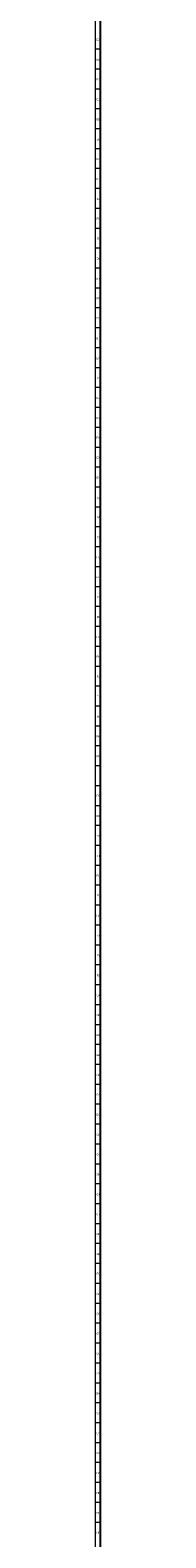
# Model space of a CAD drawing. Header units: millimetres. Extents: x -34 to 6620, y -230 to 4700.
# Tile 18 of 216: x 2 to 7, y 774 to 2289. Entities that reach past the tile are written whole.
import ezdxf

# ---------------------------------------------------------------- set-up
doc = ezdxf.new("R2010")
doc.units = ezdxf.units.MM
doc.layers.add('1', color=7, linetype='Continuous', true_color=0xffffff)
doc.styles.add('Arial Unicode MS', font='Arial Unicode MS')

msp = doc.modelspace()

# ---------------------------------------------------------------- linework, layer by layer
at = {"layer": '1', "color": 3, "linetype": 'Continuous', "lineweight": 18}
msp.add_line((2, 2), (2, 4698), dxfattribs=at)
at = {"layer": '1', "color": 7, "linetype": 'Continuous', "lineweight": 25}
msp.add_line((7, 7), (7, 4693), dxfattribs=at)
at = {"layer": '1', "color": 3, "linetype": 'Continuous', "lineweight": 13}
for p, q in [((2, 2270), (7, 2270)), ((2, 2250), (7, 2250)), ((2, 2230), (7, 2230)), ((2, 2210), (7, 2210)), ((2, 2190), (7, 2190)), ((2, 2170), (7, 2170)), ((2, 2150), (7, 2150)), ((2, 2130), (7, 2130)), ((2, 2110), (7, 2110)), ((2, 2090), (7, 2090)), ((2, 2070), (7, 2070)), ((2, 2050), (7, 2050)), ((2, 2030), (7, 2030)), ((2, 2010), (7, 2010)), ((2, 1990), (7, 1990)), ((2, 1970), (7, 1970)), ((2, 1950), (7, 1950)), ((2, 1930), (7, 1930)), ((2, 1910), (7, 1910)), ((2, 1890), (7, 1890)), ((2, 1870), (7, 1870)), ((2, 1850), (7, 1850)), ((2, 1830), (7, 1830)), ((2, 1810), (7, 1810)), ((2, 1790), (7, 1790)), ((2, 1770), (7, 1770)), ((2, 1750), (7, 1750)), ((2, 1730), (7, 1730)), ((2, 1710), (7, 1710)), ((2, 1690), (7, 1690)), ((2, 1670), (7, 1670)), ((2, 1650), (7, 1650)), ((2, 1630), (7, 1630)), ((2, 1610), (7, 1610)), ((2, 1590), (7, 1590)), ((2, 1570), (7, 1570)), ((2, 1550), (7, 1550)), ((2, 1530), (7, 1530)), ((2, 1510), (7, 1510)), ((2, 1490), (7, 1490)), ((2, 1470), (7, 1470)), ((2, 1450), (7, 1450)), ((2, 1430), (7, 1430)), ((2, 1410), (7, 1410)), ((2, 1390), (7, 1390)), ((2, 1370), (7, 1370)), ((2, 1350), (7, 1350)), ((2, 1330), (7, 1330)), ((2, 1310), (7, 1310)), ((2, 1290), (7, 1290)), ((2, 1270), (7, 1270)), ((2, 1250), (7, 1250)), ((2, 1230), (7, 1230)), ((2, 1210), (7, 1210)), ((2, 1190), (7, 1190)), ((2, 1170), (7, 1170)), ((2, 1150), (7, 1150)), ((2, 1130), (7, 1130)), ((2, 1110), (7, 1110)), ((2, 1090), (7, 1090)), ((2, 1070), (7, 1070)), ((2, 1050), (7, 1050)), ((2, 1030), (7, 1030)), ((2, 1010), (7, 1010)), ((2, 990), (7, 990)), ((2, 970), (7, 970)), ((2, 950), (7, 950)), ((2, 930), (7, 930)), ((2, 910), (7, 910)), ((2, 890), (7, 890)), ((2, 870), (7, 870)), ((2, 850), (7, 850)), ((2, 830), (7, 830)), ((2, 810), (7, 810)), ((2, 790), (7, 790))]:
    msp.add_line(p, q, dxfattribs=at)

# ---------------------------------------------------------------- texts
at = {"layer": '1', "color": 3, "linetype": 'Continuous', "lineweight": 13, "char_height": 2, "attachment_point": 7, "line_spacing_factor": 1.069626, "style": 'Arial Unicode MS'}
for s, insert in [('\\W1.0000;EA', (3.036, 2278.243)), ('\\W1.0000;EB', (3.036, 2258.243)), ('\\W1.0000;EC', (2.959, 2238.226)), ('\\W1.0000;ED', (2.959, 2218.243)), ('\\W1.0000;EE', (3.036, 2198.243)), ('\\W1.0000;EF', (3.115, 2178.243)), ('\\W1.0000;EG', (2.882, 2158.226)), ('\\W1.0000;EH', (2.959, 2138.243)), ('\\W1.0000;EJ', (3.27, 2118.243)), ('\\W1.0000;EK', (3.036, 2098.243)), ('\\W1.0000;EL', (3.191, 2078.243)), ('\\W1.0000;EM', (2.805, 2058.243)), ('\\W1.0000;EN', (2.959, 2038.243)), ('\\W1.0000;EP', (3.036, 2018.243)), ('\\W1.0000;EQ', (2.882, 1998.226)), ('\\W1.0000;ER', (2.959, 1978.243)), ('\\W1.0000;ES', (3.036, 1958.226)), ('\\W1.0000;ET', (3.115, 1938.243)), ('\\W1.0000;EU', (2.959, 1918.243)), ('\\W1.0000;EV', (3.036, 1898.243)), ('\\W1.0000;EW', (2.65, 1878.243)), ('\\W1.0000;EX', (3.036, 1858.243)), ('\\W1.0000;EY', (3.036, 1838.243)), ('\\W1.0000;EZ', (3.115, 1818.243)), ('\\W1.0000;FA', (3.115, 1798.243)), ('\\W1.0000;FB', (3.115, 1778.243)), ('\\W1.0000;FC', (3.038, 1758.226)), ('\\W1.0000;FD', (3.038, 1738.243)), ('\\W1.0000;FE', (3.115, 1718.243)), ('\\W1.0000;FF', (3.193, 1698.243)), ('\\W1.0000;FG', (2.96, 1678.226)), ('\\W1.0000;FH', (3.038, 1658.243)), ('\\W1.0000;FJ', (3.348, 1638.243)), ('\\W1.0000;FK', (3.115, 1618.243)), ('\\W1.0000;FL', (3.27, 1598.243)), ('\\W1.0000;FM', (2.883, 1578.243)), ('\\W1.0000;FN', (3.038, 1558.243)), ('\\W1.0000;FP', (3.115, 1538.243)), ('\\W1.0000;FQ', (2.96, 1518.226)), ('\\W1.0000;FR', (3.038, 1498.243)), ('\\W1.0000;FS', (3.115, 1478.226)), ('\\W1.0000;FT', (3.193, 1458.243)), ('\\W1.0000;FU', (3.038, 1438.243)), ('\\W1.0000;FV', (3.115, 1418.243)), ('\\W1.0000;FW', (2.728, 1398.243)), ('\\W1.0000;FX', (3.115, 1378.243)), ('\\W1.0000;FY', (3.115, 1358.243)), ('\\W1.0000;FZ', (3.193, 1338.243)), ('\\W1.0000;GA', (2.882, 1318.226)), ('\\W1.0000;GB', (2.882, 1298.226)), ('\\W1.0000;GC', (2.805, 1278.226)), ('\\W1.0000;GD', (2.805, 1258.226)), ('\\W1.0000;GE', (2.882, 1238.226)), ('\\W1.0000;GF', (2.96, 1218.226)), ('\\W1.0000;GG', (2.727, 1198.226)), ('\\W1.0000;GH', (2.805, 1178.226)), ('\\W1.0000;GJ', (3.115, 1158.226)), ('\\W1.0000;GK', (2.882, 1138.226)), ('\\W1.0000;GL', (3.036, 1118.226)), ('\\W1.0000;GM', (2.65, 1098.226)), ('\\W1.0000;GN', (2.805, 1078.226)), ('\\W1.0000;GP', (2.882, 1058.226)), ('\\W1.0000;GQ', (2.727, 1038.226)), ('\\W1.0000;GR', (2.805, 1018.226)), ('\\W1.0000;GS', (2.882, 998.226)), ('\\W1.0000;GT', (2.96, 978.226)), ('\\W1.0000;GU', (2.805, 958.226)), ('\\W1.0000;GV', (2.882, 938.226)), ('\\W1.0000;GW', (2.495, 918.226)), ('\\W1.0000;GX', (2.882, 898.226)), ('\\W1.0000;GY', (2.882, 878.226)), ('\\W1.0000;GZ', (2.96, 858.226)), ('\\W1.0000;HA', (2.959, 838.243)), ('\\W1.0000;HB', (2.959, 818.243)), ('\\W1.0000;HC', (2.882, 798.226)), ('\\W1.0000;HD', (2.882, 778.243))]:
    msp.add_mtext(s, dxfattribs=dict(at, insert=insert))

doc.saveas('drawing.dxf')
